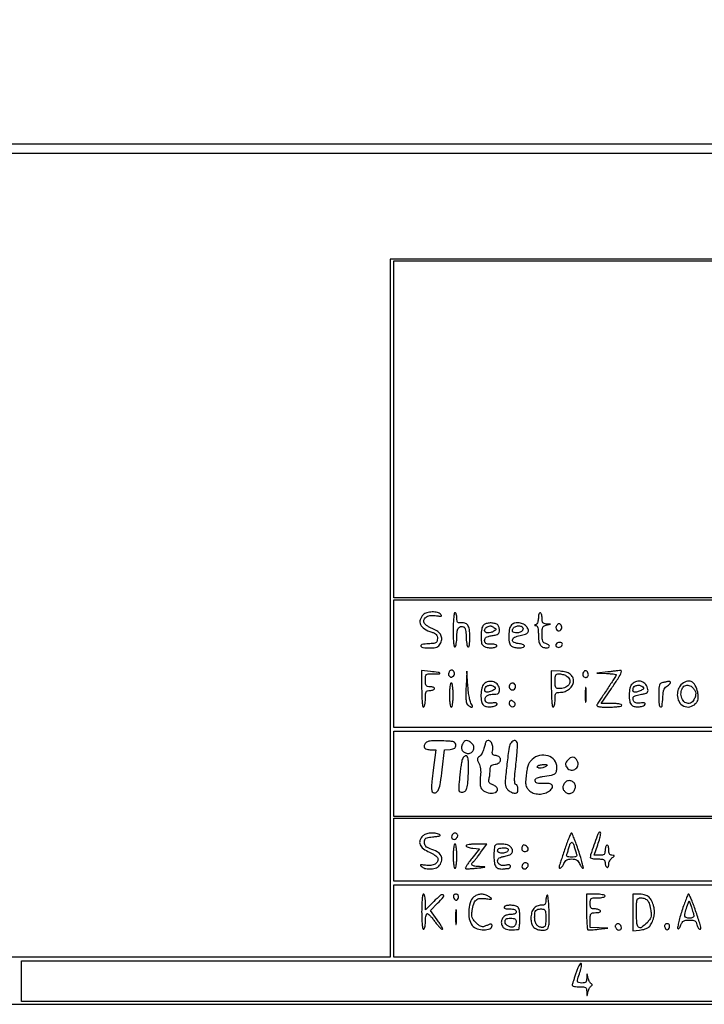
# Model space of a CAD drawing. Extents: x 117 to 3390, y 118 to 2363.
# Tile 2 of 6: x 1890 to 2260, y 118 to 649. Entities that reach past the tile are written whole.
import ezdxf

# ---------------------------------------------------------------- set-up
doc = ezdxf.new("R2010")
doc.units = 0

msp = doc.modelspace()

# ---------------------------------------------------------------- linework, layer by layer
for points in [[(3191.932423, 1750.009562, -0.000084), (3191.982636, 1406.11351, -0.000051), (3191.927594, 965.325702, -0.000404), (3191.715666, 760.756999, -0.000107), (3191.438824, 626.312681, -0.05168), (3190.528506, 617.719605, -0.076962), (3185.595426, 604.709796, -0.08112), (3177.023882, 594.065308, -0.080445), (3165.443032, 586.63535, -0.073986), (3151.770076, 582.966089, -0.028631), (3134.743351, 581.990534, -0.000002), (1776.427074, 582.014965, -0.000002), (417.170356, 582.051005, -0.032267)], [(2842.399002, 2229.734077, -0.000009), (3150.370776, 2229.494241, -0.051674)], [(1774.924604, 577.238799, 0.000018), (2690.234365, 577.099284, 0.000338), (2980.787935, 577.262148, 0.00012), (3152.363014, 577.515428, 0.073063), (3162.041525, 578.95426, 0.073295), (3174.875466, 584.992731, 0.071332), (3185.556513, 594.523132, 0.071041), (3193.163145, 606.709964, 0.07171), (3197.023954, 620.5, 0.032192), (3197.556469, 628.625249, 0.000031), (3197.747588, 815.58301, 0.000252), (3197.856992, 1054.521226, 0.000079), (3197.784137, 1411.5)], [(994.064723, 2229.852413, -0.000028), (1776.200779, 2229.934189, -0.000041), (2436.1532, 2229.911894, -0.000161)], [(1780, 2235.671604, 0.000031), (1026.634059, 2235.718617, 0.000214)], [(1776.5, 1916.984654, -0.000069), (2181.953585, 1916.93093, -0.000232), (2446.609027, 1916.736467, -0.000013), (2653.265678, 1916.483029, -0.067504), (2657.320779, 1915.927876, -0.073497), (2661.175791, 1914.217461, -0.046439), (2665.07874, 1911.206251, -0.046192), (2668.388066, 1907.497411, -0.068975), (2670.462525, 1903.686424, -0.089518), (2671.505458, 1898.02557, -0.000253), (2671.746195, 1821.03459, -0.000721), (2671.890291, 1698.752199, -0.000071), (2671.770952, 1404.336124), (2671.5, 909.172248), (2668.455595, 904.836124, -0.033773), (2666.966532, 902.993437, -0.021127), (2664.996653, 901.039361, -0.021179), (2662.883058, 899.270735, -0.035791), (2660.955595, 898), (2656.5, 895.5), (1780.5, 895.239255, -0.000065), (1362.047644, 895.169007, -0.00025)], [(1213.814523, 890.072373, 0.000032), (1776.38398, 890.021962, 0.000056), (2228.062008, 890.061233, 0.000292), (2477.059911, 890.255985, 0.000028), (2655.48552, 890.509605, 0.072297), (2660.38398, 891.229008, 0.082236), (2665.151285, 893.557018, 0.046991), (2670.012828, 897.754982, 0.046615), (2674.067137, 902.857306, 0.073329), (2676.405837, 907.931501, 0.070364), (2677.454502, 915.113472, 0.000326), (2677.745563, 990.921062, 0.000728), (2677.955963, 1112.547584, 0.000071), (2677.994423, 1406.431501, 0.00013)]]:
    msp.add_lwpolyline(points, format="xyb")
for points in [[(117.463346, 2361.750305, 0.090812), (117.267992, 2360.684755), (117.20352, 2031.426652, 0.000066), (117.180761, 1669.125388, 0.00004), (117.244614, 1239), (117.5, 117.5), (1754, 117.5), (3390.5, 117.5), (3390.5, 1240), (3390.5, 2362.5), (1754.218732, 2362.750305, 0.000029), (901.86696, 2362.831312, 0.000162), (445.294791, 2362.700308, 0.000003), (118.547025, 2362.498846, 0.311453)], [(2107.819786, 327.819786, 0.119288), (2106.205917, 325.175318, 0.194267), (2106.395727, 322.589118, 0.142987), (2108.503867, 320.285247, 0.058325), (2112.401969, 318.501432, -0.036534), (2113.916845, 317.88637, -0.097238), (2114.840054, 317.180773, -0.116172), (2115.333958, 316.261539, -0.065527), (2115.5, 315, -0.065722), (2115.315311, 313.60099, -0.196728), (2114.741967, 312.848365, -0.104658), (2113.536613, 312.445258, -0.012556), (2110.725465, 312.194207, 0.023607), (2107.123609, 311.792149, 0.471204), (2106.631078, 310.954862, 0.292874), (2107.674503, 310.158312, 0.020555), (2111.523833, 310, 0.021596), (2113.783406, 310.097639, 0.069037), (2115.250997, 310.432337, 0.099167), (2116.267865, 311.069533, 0.08066), (2117.049847, 312.093141, 0.098496), (2117.803531, 314.573112, 0.140164), (2117.39393, 316.826181, 0.121372), (2115.775089, 318.748494, 0.063844), (2113.020493, 320.259815, -0.028743), (2111.43254, 320.991476, -0.031315), (2109.985738, 321.882192, -0.032982), (2108.858497, 322.794484, -0.115017), (2108.336914, 323.564401, -0.199007), (2108.383478, 325.322929, -0.158177), (2109.665822, 326.746915, -0.107716), (2112.034556, 327.503932, -0.067629), (2114.951422, 327.386235, 0.009639), (2116.754887, 327.102398, 0.094063), (2117.522361, 327.14138, 0.442296), (2117.682384, 327.434568, 0.105868), (2117.357853, 327.970856, 0.142819), (2115.485594, 329.072716, 0.066109), (2112.655617, 329.403016, 0.065473), (2109.794722, 328.980589, 0.127698)], [(2124, 319.440983, 0.007326), (2124.059624, 315.371656, 0.020523), (2124.25999, 312.527894, 0.025246), (2124.560583, 310.687047, 0.51808), (2125, 310.5, 0.186036), (2125.389714, 311.01333, 0.025027), (2125.70625, 312.356472, 0.026114), (2125.926979, 314.055572, 0.019245), (2126, 315.952028, -0.030967), (2126.189657, 319.011292, -0.123219), (2126.862863, 320.751967, -0.21223), (2128.039313, 321.454463, -0.114415), (2129.75, 321.269359, -0.205634), (2130.272267, 320.791295, -0.048052), (2130.663228, 319.642071, -0.03802), (2130.918369, 318.018563, -0.019971), (2131, 315.975684, 0.019152), (2131.073016, 314.070161, 0.026015), (2131.29375, 312.363421, 0.024883), (2131.610238, 311.01411, 0.186383), (2132, 310.5, 0.454743), (2132.419157, 310.629664, 0.058639), (2132.734148, 311.647722, 0.033495), (2132.938704, 313.403918, 0.012248), (2133, 315.905799, 0.031047), (2132.747843, 319.962781, 0.121412), (2131.856372, 322.29021, 0.187453), (2130.237252, 323.380781, 0.095724), (2127.75, 323.458626, -0.097962), (2126.915301, 323.488455, -0.190408), (2126.376081, 323.863191, -0.118593), (2126.081835, 324.66662, -0.028754), (2126, 326.088484, 0.03261), (2125.927183, 327.203779, 0.050153), (2125.70625, 328.144742, 0.064756), (2125.384016, 328.794851, 0.250366), (2125, 329, 0.368822), (2124.57584, 328.637858, 0.013298), (2124.276153, 326.360246, 0.017551), (2124.066156, 323.327667, 0.00851)], [(2170, 326.083333, -0.039935), (2169.907737, 324.930008, -0.047701), (2169.632812, 323.875274, -0.054536), (2169.230111, 323.060995, -0.156004), (2168.75, 322.662281, 0.009076), (2168.090194, 322.382013, 0.295955), (2168, 322.242982, 0.382689), (2168.096611, 322.135242, 0.011437), (2168.75, 322.078947, -0.249859), (2169.29022, 321.745676, -0.069494), (2169.680784, 320.794372, -0.044864), (2169.925268, 319.290319, -0.01787), (2170, 317.2, 0.03483), (2170.231101, 313.886497, 0.09751), (2170.989998, 311.69714, 0.144132), (2172.308342, 310.453046, 0.118079), (2174.2, 310, 0.088591), (2175.524659, 310.236563, 0.338195), (2175.945813, 310.900741, 0.245131), (2175.434748, 311.70176, 0.066681), (2174, 312.289749, -0.101123), (2172.997214, 312.783258, -0.134455), (2172.389422, 313.59181, -0.077342), (2172.081864, 314.948633, -0.017134), (2172, 317.336829, -0.015633), (2172.07875, 319.854925, -0.091135), (2172.398283, 321.136784, -0.160166), (2173.065442, 321.862043, -0.079966), (2174.25, 322.294267), (2176.5, 322.727636), (2174.25, 322.863818, -0.06412), (2173.119913, 323.079417, -0.159299), (2172.448849, 323.571298, -0.124032), (2172.099403, 324.457687, -0.032192), (2172, 326, 0.031626), (2171.927234, 327.149251, 0.048861), (2171.70625, 328.11875, 0.06271), (2171.384262, 328.790443, 0.254951), (2171, 329, 0.250638), (2170.61597, 328.794591, 0.064635), (2170.29375, 328.143229, 0.050076), (2170.072814, 327.200605, 0.032551)], [(2140.440452, 322.297595, 0.152249), (2139.404157, 320.322613, 0.039866), (2139.037868, 316.721013, 0.039562), (2139.244657, 313.123638, 0.163662), (2140.2, 311.2, 0.136805), (2141.699036, 310.354646, 0.053592), (2144.072911, 310.033486, 0.053676), (2146.360109, 310.216529, 0.21056), (2147.5, 311, 0.336396), (2147.461947, 311.397523, 0.125298), (2146.961697, 311.723169, 0.059005), (2145.966307, 311.93521, 0.023007), (2144.559017, 312, -0.021829), (2142.700539, 312.081175, -0.10593), (2141.697521, 312.389658, -0.17759), (2141.18053, 312.991341, -0.089821), (2141, 313.988182, -0.109233), (2141.220588, 314.985849, -0.13948), (2141.8334, 315.695393, -0.084053), (2142.994243, 316.204819, -0.021819), (2145, 316.615991, 0.020512), (2147.133922, 317.047631, 0.099149), (2148.248565, 317.570007, 0.157307), (2148.809167, 318.350579, 0.07785), (2149, 319.568791, 0.041814), (2148.92181, 320.502135, 0.04382), (2148.689467, 321.394391, 0.047976), (2148.348811, 322.121375, 0.121376), (2147.942866, 322.535311, 0.08857), (2146.150955, 323.244579, 0.058038), (2143.932446, 323.431977, 0.059847), (2141.837882, 323.112787, 0.12937)], [(2146, 320.984687, -0.02521), (2146.814678, 320.389057, -0.226004), (2147, 320, -0.226004), (2146.814678, 319.610943, -0.02521), (2146, 319.015313, -0.072185), (2144.339795, 318.240237, -0.093461), (2142.671906, 318.0623, -0.136123), (2141.470171, 318.501896, -0.241945), (2141, 319.416667, -0.126425), (2141.221076, 320.27703, -0.094071), (2141.8483, 321.03603, -0.080389), (2142.81199, 321.603462, -0.061359), (2144, 321.90574, -0.120625), (2144.281131, 321.873693, -0.019498), (2144.79375, 321.66143, -0.020554), (2145.389047, 321.357033, -0.016783)], [(2155.577019, 322.434162, 0.145768), (2154.460906, 320.371077, 0.043241), (2154.026945, 316.771387, 0.042876), (2154.21434, 313.181334, 0.163316), (2155.2, 311.2, 0.136675), (2156.678274, 310.365857, 0.051448), (2159.05243, 310.033078, 0.051161), (2161.344407, 310.18406, 0.215551), (2162.459967, 310.935226, 0.337926), (2162.42246, 311.316008, 0.096506), (2161.910322, 311.688194, 0.056283), (2160.98712, 311.997801, 0.028731), (2159.777174, 312.185226, -0.069805), (2156.890932, 312.878151, -0.328609), (2156.037887, 314.236342, -0.272661), (2157.056702, 315.704779, -0.059223), (2160.112356, 316.695558, 0.027766), (2163.058645, 317.450247, 0.150013), (2164.402701, 318.37784, 0.249384), (2164.62673, 319.608189, 0.080847), (2163.761338, 321.311712, 0.115257), (2162.071316, 322.76411, 0.086245), (2159.724062, 323.511756, 0.089706), (2157.349383, 323.410444, 0.141898)], [(2161.569098, 320.888197, -0.123544), (2161.725209, 320.397018, -0.099558), (2161.649564, 319.846576, -0.089711), (2161.35273, 319.320824, -0.078477), (2160.878115, 318.903509, -0.074974), (2159.26924, 318.194768, -0.092786), (2157.639976, 318.063768, -0.13168), (2156.457928, 318.51771, -0.240026), (2156, 319.416667, -0.212004), (2156.632764, 320.841935, -0.119775), (2158.325428, 321.759492, -0.118017), (2160.26962, 321.804954, -0.204182)], [(2179.650663, 321.532025, 0.143266), (2179.553254, 320.344037, 0.195237), (2180.143494, 319.45945, 0.200375), (2181.168899, 319.250251, 0.14887), (2182.2, 319.8, 0.156338), (2182.667452, 320.708441, 0.128355), (2182.568647, 321.800279, 0.133921), (2181.957095, 322.671891, 0.174932), (2181.047972, 323, 0.143622), (2180.687668, 322.894325, 0.059939), (2180.29349, 322.568782, 0.052535), (2179.927926, 322.093619, 0.046129)], [(2179.542705, 312.069098, 0.108373), (2179.401101, 311.665803, 0.099685), (2179.434921, 311.22714, 0.095498), (2179.639411, 310.820631, 0.090427), (2179.983688, 310.510081, 0.142343), (2180.922836, 310.249368, 0.116119), (2181.93936, 310.501581, 0.11951), (2182.715504, 311.171804, 0.156409), (2183, 312.059017, 0.280205), (2182.598328, 312.719488, 0.119333), (2181.552855, 312.975841, 0.09745), (2180.337303, 312.740337, 0.159216)], [(2121.650663, 296.532025, 0.143266), (2121.553254, 295.344037, 0.195237), (2122.143494, 294.45945, 0.200375), (2123.168899, 294.250251, 0.14887), (2124.2, 294.8, 0.156338), (2124.667452, 295.708441, 0.128355), (2124.568647, 296.800279, 0.133921), (2123.957095, 297.671891, 0.174932), (2123.047972, 298, 0.143622), (2122.687668, 297.894325, 0.059939), (2122.29349, 297.568782, 0.052535), (2121.927926, 297.093619, 0.046129)], [(2207.5, 297), (2201.5, 296.336215), (2206.75, 296.168108, -0.009731), (2208.762852, 296.064413, -0.016027), (2210.457812, 295.889241, -0.009859), (2211.812856, 295.677855, -0.363988), (2212, 295.45484, -0.138241), (2211.892897, 295.074864, -0.001801), (2210.583199, 292.953399, -0.00504), (2209.025421, 290.505661, -0.003267), (2207.176849, 287.70484, 0.000893), (2205.275875, 284.854158, 0.001179), (2203.554338, 282.249234, 0.000846), (2202.119936, 280.05956, 0.011545), (2201.617832, 279.25, 0.367123), (2201.718879, 278.667042, 0.125732), (2202.554489, 278.268208, 0.041139), (2204.446056, 278.053664, 0.007677), (2207.940983, 278, 0.012454), (2210.723994, 278.069331, 0.022732), (2212.985246, 278.285416, 0.019963), (2214.674969, 278.594022, 0.350991), (2215, 279, 0.33339), (2214.706549, 279.391186, 0.02646), (2213.365073, 279.70625, 0.027551), (2211.567834, 279.92786, 0.016901), (2209.43429, 280), (2203.86858, 280), (2209.43429, 288.079731, 0.005642), (2212.820598, 293.116355, 0.030497), (2214.456956, 295.976582, 0.108021), (2214.804339, 297.375045, 0.489101), (2214.25, 297.831892, -0.023373), (2213.728629, 297.740375, -0.0011), (2211.957813, 297.518179, -0.00181), (2209.853069, 297.266517, -0.0013)], [(2107, 287.877163, 0.008177), (2107.065865, 283.8499, 0.01705), (2107.275311, 280.719291, 0.012679), (2107.574039, 278.365824, 0.370473), (2108, 278, 0.31052), (2108.388512, 278.267028, 0.036969), (2108.70625, 279.321875, 0.033738), (2108.927717, 280.775243, 0.020945), (2109, 282.5, -0.012699), (2109.068074, 285.179887, -0.114574), (2109.388889, 286.3, -0.210352), (2110.093239, 286.834383, -0.058662), (2111.5, 287, 0.038131), (2112.457356, 287.073116, 0.057076), (2113.265625, 287.29375, 0.074992), (2113.817169, 287.617064, 0.226478), (2114, 288, 0.226478), (2113.817169, 288.382936, 0.074992), (2113.265625, 288.70625, 0.057076), (2112.457356, 288.926884, 0.038131), (2111.5, 289, -0.050766), (2110.13778, 289.138668, -0.189121), (2109.428571, 289.6, -0.13443), (2109.084309, 290.534425, -0.021436), (2109, 292.5, -0.023149), (2109.101339, 294.687687, -0.197395), (2109.547619, 295.54, -0.16168), (2110.513735, 295.923723, -0.014373), (2113.166667, 296, 0.006742), (2116.624089, 296.046621, 0.681933), (2116.743474, 296.37692, 0.150347), (2115.877716, 296.765807, 0.004179), (2111.75, 297.244108), (2107, 297.754326)], [(2130.961295, 289.067087, 0.008664), (2130.808975, 284.987425, 0.027002), (2130.902409, 282.240409, 0.039925), (2131.217939, 280.377674, 0.135683), (2131.821429, 279.317087, 0.051432), (2133.143959, 278.245462, 0.186679), (2134.183703, 278.02483, 0.466615), (2134.495298, 278.547473, 0.089949), (2133.872445, 279.648105, -0.107672), (2133.291134, 280.765047, -0.01795), (2132.737558, 283.135093, -0.018389), (2132.270652, 286.0886, -0.013406), (2131.961295, 289.398105), (2131.422591, 297.5)], [(2177, 287.826923, 0.008228), (2177.065909, 283.821861, 0.017127), (2177.27544, 280.706731, 0.012774), (2177.574317, 278.365255, 0.37022), (2178, 278, 0.295869), (2178.387127, 278.251055, 0.04382), (2178.70625, 279.175, 0.037669), (2178.92761, 280.467056, 0.023598), (2179, 282, -0.015744), (2179.076799, 284.438365, -0.14616), (2179.4375, 285.416667, -0.200505), (2180.224263, 285.879267, -0.033956), (2182, 286, 0.096874), (2184.442727, 286.477757, 0.076746), (2186.755571, 287.862514, 0.08138), (2188.424428, 289.781786, 0.139219), (2189, 291.80887, 0.101923), (2188.528139, 294.099607, 0.128378), (2187.202367, 295.802041, 0.102009), (2184.944219, 296.894168, 0.047728), (2181.719163, 297.387442), (2177, 297.653845)], [(2185.065741, 294.964816, -0.17112), (2186.804492, 293.062257, -0.213126), (2186.76066, 290.691193, -0.168198), (2184.8448, 288.722226, -0.116977), (2181.8, 288, -0.040638), (2180.181052, 288.131801, -0.202087), (2179.425, 288.607143, -0.13771), (2179.075912, 289.603412, -0.015833), (2179, 292, -0.017157), (2179.074736, 294.177424, -0.102378), (2179.379109, 295.265912, -0.188053), (2179.997483, 295.810815, -0.087865), (2181.065741, 296, -0.039954), (2181.997001, 295.925466, -0.023381), (2183.09286, 295.695915, -0.023279), (2184.174777, 295.361488, -0.03628)], [(2194.63948, 297.306147, 0.128822), (2194.066992, 296.327196, 0.132661), (2194.05672, 295.20489, 0.15216), (2194.59764, 294.335619, 0.179946), (2195.5, 294, 0.095012), (2196.072549, 294.109789, 0.096907), (2196.559375, 294.423289, 0.098834), (2196.885271, 294.891133, 0.103216), (2197, 295.440983, 0.098073), (2196.782775, 296.537796, 0.128462), (2196.169706, 297.350022, 0.172865), (2195.37668, 297.618432, 0.194761)], [(2122, 284.5, 0.013867), (2122.070361, 281.963427, 0.024301), (2122.288462, 279.875, 0.022017), (2122.599474, 278.314102, 0.345347), (2123, 278, 0.345347), (2123.400526, 278.314102, 0.022017), (2123.711538, 279.875, 0.024301), (2123.929639, 281.963427, 0.013867), (2124, 284.5, 0.013867), (2123.929639, 287.036573, 0.024301), (2123.711538, 289.125, 0.022017), (2123.400526, 290.685898, 0.345347), (2123, 291, 0.345347), (2122.599474, 290.685898, 0.022017), (2122.288462, 289.125, 0.024301), (2122.070361, 287.036573, 0.013867)], [(2140.571429, 290.428571, 0.146969), (2139.405017, 288.260346, 0.047563), (2139.012949, 284.597961, 0.047179), (2139.312432, 280.984774, 0.177089), (2140.439528, 279.050187, 0.134593), (2142.083312, 278.305948, 0.057693), (2144.511362, 278.203155, 0.059075), (2146.747223, 278.635386, 0.240813), (2147.6998, 279.580758, 0.270805), (2147.611771, 279.989044, 0.149643), (2147.1579, 280.256462, 0.070465), (2146.28758, 280.339091, 0.024927), (2145.03844, 280.21895, -0.032489), (2143.580493, 280.100929, -0.087419), (2142.557182, 280.264575, -0.120726), (2141.848752, 280.72192, -0.098022), (2141.365803, 281.489116, -0.162997), (2141.305357, 282.885675, -0.169012), (2142.100955, 284.012545, -0.107751), (2143.794353, 284.741524, -0.0466), (2146.25, 284.984687, 0.03684), (2147.681565, 285.098326, 0.146276), (2148.469521, 285.472512, 0.162341), (2148.876634, 286.191736, 0.048339), (2149, 287.464816, 0.165078), (2148.150407, 289.968, 0.14558), (2145.910495, 291.591763, 0.137981), (2143.048413, 291.774895, 0.144765)], [(2146.715226, 288.369339, -0.353044), (2146.388176, 287.503104, -0.046534), (2144.479424, 286.609112, -0.044954), (2142.35839, 286.055822, -0.24226), (2141.258463, 286.408204, -0.162567), (2141.106237, 286.713085, -0.048613), (2141.083276, 287.239138, -0.043085), (2141.17228, 287.872334, -0.035175), (2141.371991, 288.527009, -0.208822), (2142.331544, 289.500604, -0.10297), (2144.075852, 289.810302, -0.102619), (2145.803461, 289.398459, -0.206485)], [(2154.446149, 289.912868, 0.190717), (2154.236038, 288.735958, 0.171854), (2154.875747, 287.67027, 0.175934), (2156.03005, 287.260019, 0.197141), (2157.112868, 287.712868, 0.144911), (2157.633646, 288.671654, 0.134859), (2157.568376, 289.789156, 0.143758), (2156.952416, 290.666716, 0.169916), (2156, 291, 0.100929), (2155.613314, 290.921141, 0.052079), (2155.179745, 290.680655, 0.048757), (2154.768565, 290.328718, 0.053016)], [(2195.32814, 284.5, 0.004587), (2195.354021, 281.993969, 0.026082), (2195.449454, 280.664364, 0.78507), (2195.583963, 280.648711, 0.062969), (2195.729798, 281.272304, 0.015806), (2195.851521, 282.951761, 0.010474), (2195.889785, 284.88463, 0.010546), (2195.847937, 286.765662, 0.02012), (2195.721732, 288.272304, 0.180442), (2195.577707, 288.54838, 0.613017), (2195.440431, 288.495614, 0.021409), (2195.349747, 287.014488, 0.004873)], [(2220.571429, 290.428571, 0.146969), (2219.405017, 288.260346, 0.047563), (2219.012949, 284.597961, 0.047179), (2219.312432, 280.984774, 0.177089), (2220.439528, 279.050187, 0.134593), (2222.083312, 278.305948, 0.057693), (2224.511362, 278.203155, 0.059075), (2226.747223, 278.635386, 0.240813), (2227.6998, 279.580758, 0.270805), (2227.611771, 279.989044, 0.149643), (2227.1579, 280.256462, 0.070465), (2226.28758, 280.339091, 0.024927), (2225.03844, 280.21895, -0.032519), (2223.5981, 280.102441, -0.084287), (2222.572007, 280.26012, -0.117427), (2221.861214, 280.700262, -0.10442), (2221.387982, 281.43132, -0.091871), (2221.131435, 282.816134, -0.226627), (2221.565976, 283.725504, -0.112008), (2222.862174, 284.361605, -0.016565), (2225.738957, 284.944763, 0.020653), (2227.679637, 285.354702, 0.10035), (2228.687488, 285.840935, 0.176714), (2229.131046, 286.530752, 0.099274), (2229.154978, 287.53914, 0.120226), (2227.968635, 290.242941, 0.149425), (2225.746266, 291.834091, 0.152642), (2223.05164, 291.892748, 0.126726)], [(2226.715226, 288.369339, -0.353044), (2226.388176, 287.503104, -0.046534), (2224.479424, 286.609112, -0.044954), (2222.35839, 286.055822, -0.24226), (2221.258463, 286.408204, -0.162567), (2221.106237, 286.713085, -0.048613), (2221.083276, 287.239138, -0.043085), (2221.17228, 287.872334, -0.035175), (2221.371991, 288.527009, -0.208822), (2222.331544, 289.500604, -0.10297), (2224.075852, 289.810302, -0.102619), (2225.803461, 289.398459, -0.206485)], [(2237.25, 291.294267, 0.099285), (2236.020457, 290.791443, 0.168546), (2235.354323, 289.916497, 0.07125), (2235.061702, 288.25672, 0.008062), (2235, 284.430449, 0.013544), (2235.135615, 279.425004, 0.259389), (2235.937259, 278.151361, 0.530269), (2236.779375, 278.583049, 0.016048), (2237.19774, 283.225701, -0.016568), (2237.449764, 285.990317, -0.064567), (2237.878704, 287.649429, -0.101023), (2238.599897, 288.742287, -0.081555), (2239.744074, 289.564961, 0.074977), (2240.842549, 290.333186, 0.167621), (2241.305885, 291.226058, 0.344334), (2240.984962, 291.790855, 0.156302), (2240.083333, 291.863818, -0.006784), (2239.733287, 291.787091, -0.000959), (2239.010417, 291.640337, -0.001093), (2238.154218, 291.470173, -0.000931)], [(2247, 290, 0.061763), (2246.186488, 288.956183, 0.045183), (2245.548953, 287.630826, 0.043515), (2245.138307, 286.153246, 0.046058), (2245, 284.654988, 0.124117), (2245.929254, 280.9692, 0.158161), (2248.448332, 278.559882, 0.168672), (2251.770655, 278.175414, 0.142557), (2254.886484, 279.886484, 0.057222), (2255.812494, 281.052728, 0.094547), (2256.263785, 282.222416, 0.070104), (2256.323065, 283.714459, 0.020151), (2255.998493, 286.008241, 0.0752), (2254.709955, 289.758097, 0.169643), (2252.547867, 291.786912, 0.19878), (2249.853043, 291.854506, 0.10489)], [(2253.428571, 288.428571, -0.072937), (2254.481403, 287.013867, -0.103311), (2254.926244, 285.513739, -0.093333), (2254.752792, 283.847776, -0.050425), (2253.964816, 281.934259, -0.171898), (2252.084752, 280.221271, -0.206127), (2249.70997, 280.240495, -0.168026), (2247.731863, 282.074428, -0.123182), (2247, 285, -0.095998), (2247.547806, 287.826916, -0.176298), (2249.095104, 289.549547, -0.199878), (2251.229192, 289.753761, -0.122163)], [(2154.47616, 280.961426, 0.188412), (2154.26119, 279.787515, 0.162562), (2154.880583, 278.689607, 0.175071), (2155.994999, 278.233843, 0.209743), (2157.042382, 278.642382, 0.089272), (2157.41875, 279.183961, 0.153701), (2157.486198, 279.724047, 0.125124), (2157.229301, 280.284595, 0.049888), (2156.631409, 280.89094, 0.037369), (2155.899749, 281.411096, 0.128354), (2155.3455, 281.575288, 0.177337), (2154.888736, 281.424766, 0.087186)], [(2109.068949, 258.583078, 0.110062), (2108.352138, 257.184028, 0.233806), (2108.593756, 256.02265, 0.168983), (2109.800174, 255.246793, 0.059247), (2111.875601, 255), (2114.633167, 255), (2113.22313, 243.866774, 0.004232), (2112.507127, 237.802008, 0.025877), (2112.326569, 234.654797, 0.053294), (2112.512344, 232.820282, 0.205221), (2113.156547, 231.902938, 0.279903), (2114.78931, 231.890032, 0.163818), (2116.103722, 233.425107, 0.056215), (2117.153489, 237.202761, 0.011017), (2118.115999, 244.199632), (2119.348355, 254.899264), (2122.424177, 255.199632, 0.033074), (2123.913, 255.4452, 0.103506), (2124.827976, 255.871346, 0.143759), (2125.325743, 256.535608, 0.08962), (2125.5, 257.5, 0.154994), (2125.157461, 258.57846, 0.167273), (2124.264471, 259.221703, 0.057491), (2122.362285, 259.563726, 0.006245), (2117.905039, 259.789273, 0.009546), (2114.10261, 259.861443, 0.033902), (2111.671491, 259.696136, 0.055515), (2110.067012, 259.292276, 0.130882)], [(2128.96579, 257.936078, 0.11756), (2128.500292, 256.167389, 0.147862), (2128.95051, 254.542466, 0.143839), (2130.24013, 253.408665, 0.1093), (2132.087261, 253, 0.145873), (2133.880721, 253.534609, 0.157964), (2135.021392, 254.950805, 0.157441), (2135.116835, 256.77067, 0.144828), (2134.139081, 258.374133, 0.049927), (2132.483589, 259.595926, 0.15638), (2131.151928, 259.901794, 0.180244), (2130.011088, 259.363126, 0.070518)], [(2141.697275, 259.25, 0.04641), (2141.493568, 258.792006, 0.007404), (2141.193152, 257.857206, 0.008144), (2140.872559, 256.741684, 0.007055), (2140.571963, 255.561766, -0.038392), (2140.180367, 254.348018, -0.03213), (2139.58778, 253.130834, -0.033325), (2138.896695, 252.085015, -0.072342), (2138.210929, 251.412284, 0.051278), (2137.369283, 250.653243, 0.165545), (2137.075604, 249.970791, 0.121024), (2137.21585, 249.115963, 0.02198), (2137.916371, 247.656263, -0.056036), (2138.445227, 246.33003, -0.036102), (2138.766719, 244.704993, -0.03354), (2138.867754, 242.905503, -0.030601), (2138.733782, 241.05186, 0.015886), (2138.56137, 239.360132, 0.015158), (2138.493193, 237.634196, 0.015293), (2138.525895, 236.107566, 0.050988), (2138.67939, 235.118014, 0.190512), (2140.359612, 232.824595, 0.100265), (2143.713978, 231.553828, 0.128315), (2146.771216, 231.838867, 0.315536), (2148, 233.592139, 0.14574), (2147.812328, 234.222323, 0.059674), (2147.232733, 234.913115, 0.052189), (2146.387306, 235.554769, 0.045434), (2145.388029, 236.042571, -0.037752), (2144.100949, 236.6466, -0.125253), (2143.430515, 237.288249, -0.146869), (2143.20675, 238.108007, -0.059245), (2143.374374, 239.267821, 0.022597), (2143.604959, 240.315191, 0.011915), (2143.800946, 241.632598, 0.011832), (2143.937751, 242.993451, 0.017862), (2143.986345, 244.183578, -0.044869), (2144.118526, 245.574206, -0.140914), (2144.534584, 246.404697, -0.137186), (2145.336073, 246.900197, -0.041645), (2146.75, 247.183578, 0.127193), (2148.753499, 247.955104, 0.219983), (2149.619054, 249.476999, 0.242277), (2148.989126, 251.003605, 0.141806), (2147.141747, 251.833737, -0.046383), (2145.910391, 252.126321, -0.181537), (2145.315428, 252.612531, -0.152175), (2145.128891, 253.429592, -0.029963), (2145.337581, 254.937903, 0.10546), (2145.30752, 257.296017, 0.120131), (2144.302924, 259.313482, 0.220605), (2142.912127, 259.960476, 0.271571)], [(2155.243761, 258.75, 0.134622), (2154.198738, 256.330109, 0.006081), (2153.033219, 247.264196, 0.007359), (2152.125411, 238.304797, 0.098717), (2152.488006, 235.03779, 0.117706), (2153.38914, 233.540131, 0.066774), (2155.067793, 232.233417, 0.070229), (2156.903169, 231.483539, 0.197456), (2158.25, 231.67643, 0.207928), (2158.873337, 232.533807, 0.077758), (2158.969641, 234.050313, 0.078171), (2158.598783, 235.5161, 0.214505), (2157.831532, 236.222823, -0.288251), (2157.300959, 236.868621, -0.033727), (2157.185746, 238.817626, -0.022267), (2157.352489, 241.966026, -0.005131), (2157.924007, 247.25202, 0.006702), (2158.359847, 251.405186, 0.009772), (2158.623172, 255.075967, 0.005743), (2158.747876, 258.147049, 0.146707), (2158.533458, 258.945864, 0.096484), (2157.828078, 259.709217, 0.174733), (2157.022176, 259.946644, 0.147166), (2156.147224, 259.625571, 0.062975)], [(2129.156662, 250.292726, 0.071546), (2128.735521, 249.133787, 0.009654), (2128.254486, 246.582995, 0.010974), (2127.806464, 243.517859, 0.009046), (2127.459832, 240.231961, 0.004029), (2127.044455, 234.981777, 0.059672), (2127.133487, 233.140239, 0.2201), (2127.697348, 232.317462, 0.134987), (2128.851822, 232, 0.188101), (2130.430965, 232.615867, 0.137304), (2131.43184, 234.233128, 0.054576), (2131.99388, 237.46404, 0.008668), (2132.289019, 243.895983, 0.019595), (2132.237099, 248.763842, 0.101726), (2131.568872, 251.352695, 0.437798), (2130.481803, 251.677228, 0.136894)], [(2166.592174, 249.75, 0.056965), (2165.322287, 248.325296, 0.063215), (2164.458458, 246.697708, 0.047119), (2163.865951, 244.535876, 0.016844), (2163.420372, 241.366038, 0.011216), (2163.125403, 237.843255, 0.05924), (2163.236088, 235.911527, 0.095783), (2163.772197, 234.515095, 0.057025), (2164.883962, 233.116038, 0.110055), (2167.24235, 231.617099, 0.080686), (2170.298836, 231.042203, 0.079044), (2173.441675, 231.462251, 0.097819), (2176.048325, 232.838048, 0.084565), (2177.548289, 234.543397, 0.324753), (2177.44805, 235.87144, 0.193774), (2175.875962, 236.69918, 0.041182), (2172.721726, 236.760758, -0.018438), (2170.642983, 236.706854, -0.072569), (2169.38046, 236.905203, -0.131585), (2168.632295, 237.376752, -0.136515), (2168.232772, 238.152874, -0.159197), (2168.32496, 238.974716, -0.154488), (2168.884985, 239.595484, -0.076321), (2170.076203, 240.068368, -0.017777), (2172.195381, 240.475925, 0.008873), (2177.055506, 241.321175, 0.09604), (2178.896128, 242.059397, 0.194098), (2179.738007, 243.25261, 0.057819), (2180, 245.510684, 0.169305), (2178.679343, 249.299128, 0.149526), (2175.222299, 251.679923, 0.133346), (2170.692082, 251.866256, 0.126915)], [(2185.725679, 249.249373, 0.046794), (2185.042943, 248.336291, 0.0946), (2184.727904, 247.499033, 0.104459), (2184.758864, 246.660729, 0.066379), (2185.120382, 245.749373, 0.195138), (2187.136893, 244.134783, 0.198542), (2189.689755, 244.396755, 0.200244), (2191.297621, 246.379826, 0.196841), (2191.03421, 248.936078, 0.082721), (2189.93224, 250.366368, 0.174314), (2188.660955, 250.910026, 0.158867), (2187.247831, 250.539923, 0.066091)], [(2174, 246, -0.073095), (2172.435656, 245.286715, -0.070585), (2170.713117, 245.042327, -0.138708), (2169.656293, 245.341259, -0.414875), (2169.5, 246, -0.139745), (2169.920917, 246.383973, -0.043178), (2170.726963, 246.701752, -0.039395), (2171.733623, 246.916823, -0.03437), (2172.809017, 246.984687, -0.01112), (2174.185704, 246.946227, -0.161557), (2174.633758, 246.772178, -0.457374), (2174.639947, 246.490841, -0.040301)], [(2184.519497, 237.37664, 0.091126), (2183.49828, 235.895552, 0.134462), (2183.256521, 234.34401, 0.134288), (2183.839058, 232.884354, 0.090778), (2185.166177, 231.665172, 0.16108), (2186.735583, 231.276857, 0.135617), (2188.353331, 231.860881, 0.121952), (2189.563999, 233.263577, 0.117878), (2190, 235.087261, 0.15016), (2189.45639, 236.856547, 0.145747), (2188.007747, 238.04041, 0.14619), (2186.151024, 238.236788, 0.15125)], [(2107.571429, 208.428571, 0.113363), (2106.082548, 206.051845, 0.185162), (2106.158393, 203.704823, 0.139105), (2107.903763, 201.523897, 0.056286), (2111.264058, 199.657543, -0.029197), (2112.752393, 198.933238, -0.031153), (2114.112898, 198.054315, -0.032798), (2115.175748, 197.156477, -0.109783), (2115.676538, 196.400545, -0.203747), (2115.615166, 194.676557, -0.153035), (2114.319183, 193.260889, -0.104494), (2111.950068, 192.482197, -0.067217), (2109.048578, 192.554471, 0.005237), (2106.951077, 192.86861, 0.137211), (2106.391508, 192.792875, 0.530219), (2106.338211, 192.513476, 0.024971), (2107.183871, 191.750109, 0.127786), (2109.286865, 190.785193, 0.0665), (2112.189793, 190.659786, 0.067325), (2114.971718, 191.293801, 0.146255), (2116.700738, 192.605413, 0.11159), (2117.867121, 195.295562, 0.178812), (2117.4558, 197.735142, 0.132855), (2115.361133, 199.831143, 0.052274), (2111.598031, 201.498568, -0.036534), (2110.083155, 202.11363, -0.097238), (2109.159946, 202.819227, -0.116172), (2108.666042, 203.738461, -0.065527), (2108.5, 205, -0.070497), (2108.698084, 206.397922, -0.189432), (2109.3, 207.18, -0.098371), (2110.568254, 207.634786, -0.012133), (2113.5, 208, 0.0091), (2115.775526, 208.269463, 0.060003), (2116.882717, 208.559182, 0.415777), (2117.025367, 208.890162, 0.202984), (2116.668213, 209.25, 0.065691), (2114.262223, 209.883407, 0.054124), (2111.606464, 209.931448, 0.057257), (2109.201685, 209.432841, 0.117173)], [(2123.5, 209, 0.13346), (2123.154279, 207.833908, 0.214143), (2123.550663, 206.893865, 0.223986), (2124.496301, 206.591846, 0.14122), (2125.578017, 207.064749, 0.054071), (2126.072804, 207.574976, 0.06707), (2126.405763, 208.145782, 0.080573), (2126.534458, 208.687312, 0.157815), (2126.429973, 209.113307, 0.117694), (2125.787389, 209.752703, 0.147878), (2124.978383, 209.963569, 0.141453), (2124.161057, 209.692994, 0.104499)], [(2184.435467, 201.75, -0.000474), (2183.356708, 198.498888, -0.000637), (2182.373044, 195.55625, -0.000434), (2181.542333, 193.088761, -0.006811), (2181.246356, 192.25, 0.168105), (2181.227306, 191.285975, 0.455566), (2181.778768, 191.051186, 0.115646), (2182.88248, 191.948662, 0.057638), (2183.818046, 193.5, -0.054892), (2184.526515, 194.689443, -0.096577), (2185.375184, 195.451017, -0.090836), (2186.48581, 195.866058, -0.044143), (2188, 196, -0.044143), (2189.51419, 195.866058, -0.090836), (2190.624816, 195.451017, -0.096577), (2191.473485, 194.689443, -0.054892), (2192.181954, 193.5, 0.023205), (2192.673028, 192.542588, 0.031747), (2193.206948, 191.734375, 0.032843), (2193.711754, 191.150547, 0.20068), (2194.071742, 191, 0.481197), (2194.284934, 191.266998, 0.005539), (2193.682719, 193.790625, 0.011528), (2192.83954, 196.856531, 0.006691), (2191.693217, 200.5, 0.006223), (2190.443147, 204.141897, 0.010014), (2189.277607, 207.209375, 0.004152), (2188.224383, 209.761108, 0.301422), (2187.864112, 210, 0.297155), (2187.506259, 209.766726, 0.005385), (2186.568252, 207.576562, 0.011452), (2185.532001, 204.912567, 0.00716)], [(2202.635698, 210.219564, 0.050883), (2201.753233, 208.40153, 0.004151), (2199.97757, 203.412201, 0.003052), (2198.231887, 198.273965, 0.080525), (2198, 196.84345, 0.316597), (2198.230988, 196.515217, 0.034145), (2199.175, 196.247763, 0.032105), (2200.466817, 196.060932, 0.019863), (2202, 196, -0.017619), (2204.125666, 195.925073, -0.095616), (2205.234797, 195.628689, -0.180092), (2205.798103, 195.039162, -0.101924), (2206, 194.059017, 0.046881), (2206.074077, 193.270704, 0.046318), (2206.29375, 192.50665, 0.050262), (2206.616444, 191.876024, 0.111412), (2207, 191.5, 0.219814), (2207.378284, 191.454069, 0.175474), (2207.706571, 191.7085, 0.096962), (2207.9288, 192.28021, 0.044383), (2208, 193.08074, -0.06822), (2208.128763, 194.020078, -0.047059), (2208.514062, 195.023854, -0.047065), (2209.080175, 195.93771, -0.068309), (2209.75, 196.607954, 0.005777), (2210.86788, 197.477084, 0.22845), (2211, 197.75116, 0.395521), (2210.838561, 197.923317, 0.011517), (2209.75, 197.968197, -0.111692), (2208.940936, 198.166731, -0.149221), (2208.395619, 198.684356, -0.098045), (2208.090373, 199.606315, -0.031075), (2208, 201.059017, 0.027979), (2207.933656, 202.243706, 0.069343), (2207.718784, 203.083987, 0.145541), (2207.391769, 203.490145, 0.297719), (2207, 203.5, 0.130646), (2206.615492, 203.093337, 0.045439), (2206.29375, 202.346475, 0.041396), (2206.073842, 201.42066, 0.037634), (2206, 200.440983, -0.050192), (2205.871436, 199.163498, -0.171218), (2205.448263, 198.457134, -0.142607), (2204.619232, 198.098193, -0.031333), (2203.053861, 198), (2200.107723, 198), (2202.069683, 203.702536, 0.0164), (2203.185505, 207.328076, 0.044814), (2203.655216, 209.966181, 0.373034), (2203.277851, 210.486522, 0.322112)], [(2124, 197.5, 0.013867), (2124.070361, 194.963427, 0.024301), (2124.288462, 192.875, 0.022017), (2124.599474, 191.314102, 0.345347), (2125, 191, 0.345347), (2125.400526, 191.314102, 0.022017), (2125.711538, 192.875, 0.024301), (2125.929639, 194.963427, 0.013867), (2126, 197.5, 0.013867), (2125.929639, 200.036573, 0.024301), (2125.711538, 202.125, 0.022017), (2125.400526, 203.685898, 0.345347), (2125, 204, 0.345347), (2124.599474, 203.685898, 0.022017), (2124.288462, 202.125, 0.024301), (2124.070361, 200.036573, 0.013867)], [(2131, 203.060365, 0.272826), (2131.225935, 202.677122, 0.042924), (2132.058767, 202.305578, 0.037612), (2133.223293, 201.997486, 0.024393), (2134.604314, 201.810365), (2138.208627, 201.5), (2134.078794, 196.324789, 0.011667), (2132.550527, 194.315238, 0.02022), (2131.389909, 192.568331, 0.016026), (2130.598425, 191.166331, 0.43275), (2130.724481, 190.804165, 0.108701), (2131.264255, 190.693361, 0.006918), (2132.887816, 190.738708, 0.009888), (2134.836708, 190.858783, 0.007181), (2137, 191.06638, 0.000623), (2140.713067, 191.481272, 0.110431), (2141.084244, 191.609444, 0.738817), (2141.055096, 191.721591, 0.001394), (2138.25, 191.837003, -0.031711), (2135.769836, 192.090197, -0.116047), (2134.322082, 192.695818, -0.332965), (2134.074018, 193.495761, -0.170392), (2134.771403, 194.358719, 0.079852), (2135.218489, 194.745294, 0.005488), (2136.282859, 196.041466, 0.007718), (2137.516856, 197.627841, 0.005717), (2138.833538, 199.417736), (2142.124271, 204), (2136.562136, 204, 0.015884), (2134.429891, 203.932245, 0.025962), (2132.633877, 203.723982, 0.02388), (2131.282312, 203.428685, 0.33916)], [(2146.666667, 203.333333, 0.157086), (2146.404348, 202.821713, 0.012711), (2146.195833, 201.306169, 0.016142), (2146.048573, 199.446526, 0.011686), (2146, 197.368517, 0.036025), (2146.251159, 193.887183, 0.123841), (2147.10685, 191.808244, 0.173366), (2148.647591, 190.775328, 0.088622), (2151, 190.609248, -0.000971), (2151.665391, 190.67894, -0.000651), (2152.426562, 190.756169, -0.000655), (2153.164073, 190.829052, -0.001293), (2153.75, 190.88465, 0.085683), (2154.227402, 191.013168, 0.086268), (2154.632812, 191.294126, 0.090624), (2154.904745, 191.68163, 0.108206), (2155, 192.116631, 0.200004), (2154.8361, 192.509983, 0.129832), (2154.403373, 192.759461, 0.085217), (2153.731325, 192.823318, 0.045153), (2152.903548, 192.685028, -0.061138), (2150.92866, 192.419495, -0.114443), (2149.362401, 192.763769, -0.149143), (2148.368797, 193.671681, -0.134382), (2148, 195.019091, -0.13383), (2148.239327, 195.897224, -0.121462), (2148.897576, 196.570792, -0.073961), (2150.090742, 197.085845, -0.023125), (2152, 197.5, 0.059413), (2154.554665, 198.251379, 0.171663), (2155.891246, 199.483495, 0.222306), (2155.967148, 201.046159, 0.099434), (2154.8, 202.8, 0.14417), (2153.350593, 203.589992, 0.036813), (2150.674453, 203.964586, 0.035731), (2148.003512, 203.94869, 0.178876)], [(2161.657991, 203.324657, 0.078717), (2161.405531, 202.977153, 0.038029), (2161.193285, 202.468285, 0.036499), (2161.048512, 201.892106, 0.043328), (2161, 201.333333, 0.219347), (2161.393371, 200.479791, 0.145412), (2162.395446, 200.034348, 0.126874), (2163.58632, 200.181462, 0.16187), (2164.429973, 200.886693, 0.262915), (2164.465807, 201.796164, 0.093927), (2163.638311, 202.857731, 0.097507), (2162.50178, 203.519034, 0.287006)], [(2189.387327, 202.592901, 0.006968), (2189.663327, 201.55473, 0.005302), (2189.993559, 200.424972, 0.005362), (2190.325857, 199.372073, 0.012494), (2190.602724, 198.592901, -0.106129), (2190.723876, 197.817241, -0.246059), (2190.430254, 197.326358, -0.117922), (2189.626121, 197.064824, -0.019924), (2188, 197, -0.019924), (2186.373879, 197.064824, -0.117922), (2185.569746, 197.326358, -0.246059), (2185.276124, 197.817241, -0.106129), (2185.397276, 198.592901, 0.012494), (2185.674143, 199.372073, 0.005362), (2186.006441, 200.424972, 0.005302), (2186.336673, 201.55473, 0.006968), (2186.612673, 202.592901, -0.028758), (2186.901266, 203.51472, -0.040508), (2187.269409, 204.292915, -0.046351), (2187.658142, 204.842662, -0.219077), (2188, 205, -0.219077), (2188.341858, 204.842662, -0.046351), (2188.730591, 204.292915, -0.040508), (2189.098734, 203.51472, -0.028758)], [(2153.756214, 200.75, -0.217054), (2152.724191, 199.630465, -0.086126), (2150.639141, 199.149422, -0.09944), (2148.709897, 199.427816, -0.317368), (2148, 200.433578, -0.14124), (2148.20029, 201.128473, -0.135698), (2148.742098, 201.622993, -0.086351), (2149.68406, 201.912081, -0.031385), (2151.083333, 202, -0.027614), (2152.405844, 201.926905, -0.081936), (2153.277648, 201.681929, -0.158998), (2153.706976, 201.279719, -0.207898)], [(2161.5, 193, 0.13346), (2161.154279, 191.833908, 0.214143), (2161.550663, 190.893865, 0.223986), (2162.496301, 190.591846, 0.14122), (2163.578017, 191.064749, 0.054071), (2164.072804, 191.574976, 0.06707), (2164.405763, 192.145782, 0.080573), (2164.534458, 192.687312, 0.157815), (2164.429973, 193.113307, 0.117694), (2163.787389, 193.752703, 0.147878), (2162.978383, 193.963569, 0.141453), (2162.161057, 193.692994, 0.104499)], [(2107, 167.5, 0.008575), (2107.066212, 163.639392, 0.017647), (2107.276316, 160.625, 0.013417), (2107.576184, 158.361438, 0.368504), (2108, 158, 0.293924), (2108.38696, 158.248983, 0.044731), (2108.70625, 159.157664, 0.038191), (2108.927595, 160.43068, 0.023957), (2109, 161.940983, -0.020132), (2109.062346, 163.488758, -0.027047), (2109.250638, 164.879205, -0.026388), (2109.521099, 165.977534, -0.182748), (2109.853237, 166.409295, -0.314874), (2110.35566, 166.380869, -0.025919), (2111.398449, 165.469155, -0.027345), (2112.623778, 164.142887, -0.017097), (2113.915372, 162.468312, 0.014062), (2115.21908, 160.756652, 0.0198), (2116.482173, 159.312567, 0.016439), (2117.58829, 158.219014, 0.188903), (2118.147304, 158, 0.531273), (2118.338472, 158.283003, 0.02663), (2117.776812, 159.488976, 0.023687), (2116.804898, 161.12343, 0.012349), (2115.449456, 163.068855), (2111.728574, 168.13771), (2115.54931, 172.050498, 0.015854), (2118.793217, 175.590416, 0.501414), (2118.571895, 176.582608, 0.292901), (2117.139415, 176.368902, 0.014518), (2113.479035, 172.979424), (2109, 168.583584), (2109, 172.791792, 0.022416), (2108.927659, 174.404612, 0.03593), (2108.70625, 175.763839, 0.040786), (2108.387712, 176.741964, 0.302348), (2108, 177, 0.368504), (2107.576184, 176.638562, 0.013417), (2107.276316, 174.375, 0.017647), (2107.066212, 171.360608, 0.008575)], [(2124.176676, 175.447179, 0.095633), (2124.687524, 174.225204, 0.231347), (2125.510529, 173.743606, 0.259838), (2126.318179, 174.117618, 0.110048), (2126.809629, 175.25, 0.075042), (2126.839187, 175.980358, 0.134068), (2126.620099, 176.535476, 0.143006), (2126.162207, 176.879439, 0.090288), (2125.5, 177, 0.089125), (2124.869802, 176.886768, 0.128059), (2124.407325, 176.563333, 0.131707), (2124.169492, 176.063175, 0.097115)], [(2135.825006, 175.961877, 0.171076), (2133.607171, 173.348716, 0.067673), (2132.518984, 168.695676, 0.066009), (2132.703771, 163.734612, 0.128249), (2134.324375, 160.145824, 0.140168), (2136.901245, 158.333245, 0.082317), (2140.643161, 157.690071, 0.1011), (2143.828822, 158.32112, 0.302153), (2145, 160.082238, 0.124732), (2144.901115, 160.472459, 0.154602), (2144.632812, 160.731407, 0.132066), (2144.227528, 160.812833, 0.081119), (2143.75, 160.702923, -0.000571), (2143.150643, 160.458677, -0.000259), (2142.366188, 160.14052, -0.000257), (2141.538821, 159.805952, -0.000353), (2140.79447, 159.50601, -0.12179), (2139.87869, 159.376991, -0.080897), (2138.849731, 159.654981, -0.060236), (2137.700634, 160.352616, -0.029868), (2136.422997, 161.486094, -0.032482), (2135.037087, 163.064798, -0.086221), (2134.341672, 164.389221, -0.082915), (2134.119233, 165.901578, -0.028486), (2134.288631, 168.115237, -0.038599), (2135.073505, 171.788747, -0.137775), (2136.340999, 173.803797, -0.162197), (2138.335912, 174.680102, -0.059587), (2141.451743, 174.596792, 0.00376), (2143.998367, 174.242475, 0.134853), (2144.58229, 174.323193, 0.548181), (2144.629396, 174.610608, 0.018217), (2143.55887, 175.501244, 0.075631), (2141.782661, 176.486694, 0.074151), (2139.781589, 176.908022, 0.073733), (2137.734623, 176.728021, 0.073448)], [(2174.75, 176.421093, 0.104422), (2174.460887, 175.974342, 0.03201), (2174.220313, 175.202863, 0.030483), (2174.055264, 174.281919, 0.029105), (2174, 173.333333, -0.053014), (2173.878068, 172.186576, -0.149483), (2173.489796, 171.490196, -0.14424), (2172.768071, 171.115469, -0.048135), (2171.571429, 171, 0.10214), (2169.243585, 170.519453, 0.122566), (2167.469182, 169.167558, 0.106362), (2166.369672, 166.969853, 0.063073), (2166, 164.051016, 0.056874), (2166.311843, 161.318343, 0.116758), (2167.262246, 159.398693, 0.12411), (2168.926216, 158.181227, 0.068952), (2171.378781, 157.562764, 0.086245), (2173.960711, 157.724941, 0.237688), (2175.314244, 158.868505, 0.098806), (2175.862549, 161.497701, 0.009981), (2175.789728, 167.92133, 0.007849), (2175.625225, 171.419104, 0.014757), (2175.364795, 174.235488, 0.011903), (2175.058799, 176.323345, 0.609605)], [(2196, 167.559017, 0.007433), (2196.054162, 163.915933, 0.011707), (2196.220313, 160.792498, 0.005815), (2196.449681, 158.19832, 0.268518), (2196.75, 157.78161, 0.110427), (2197.265978, 157.676103, 0.007767), (2198.748437, 157.726224, 0.010687), (2200.530148, 157.852407, 0.007839), (2202.5, 158.065489), (2207.5, 158.685793), (2202.75, 158.842896), (2198, 159), (2198, 163, -0.015733), (2198.0771, 165.449625, -0.148566), (2198.441189, 166.423098, -0.199811), (2199.236638, 166.882236, -0.032277), (2201.059017, 167, 0.027979), (2202.243706, 167.066344, 0.069343), (2203.083987, 167.281216, 0.145541), (2203.490145, 167.608231, 0.297719), (2203.5, 168, 0.130646), (2203.093337, 168.384508, 0.045439), (2202.346475, 168.70625, 0.041396), (2201.42066, 168.926158, 0.037634), (2200.440983, 169, -0.050507), (2199.158684, 169.129861, -0.173182), (2198.453415, 169.557253, -0.141601), (2198.096556, 170.397359, -0.030097), (2198, 172, -0.033956), (2198.120733, 173.775737, -0.200505), (2198.583333, 174.5625, -0.14616), (2199.561635, 174.923201, -0.015744), (2202, 175, 0.023598), (2203.532944, 175.07239, 0.037669), (2204.825, 175.29375, 0.04382), (2205.748945, 175.612873, 0.295869), (2206, 176, 0.322437), (2205.719449, 176.389817, 0.031449), (2204.53125, 176.70625, 0.03053), (2202.916554, 176.927795, 0.01883), (2201, 177), (2196, 177)], [(2221, 167.045762), (2221, 157.091524), (2224.665719, 157.560852, 0.038599), (2227.639145, 158.177537, 0.103198), (2229.541857, 159.185902, 0.102437), (2230.890809, 160.875916, 0.037693), (2232.068718, 163.708218, 0.031081), (2232.571149, 165.622837, 0.048123), (2232.738809, 167.322611, 0.04652), (2232.580191, 169.064198, 0.026831), (2232.084618, 171.111909, 0.056556), (2230.907961, 173.863552, 0.105477), (2229.303429, 175.666423, 0.104312), (2227.08961, 176.66967, 0.054458), (2224.065741, 177), (2221, 177)], [(2247.505194, 168.016251, 0.008163), (2246.452156, 164.525671, 0.012672), (2245.669918, 161.47909, 0.006912), (2245.121365, 158.932513, 0.251017), (2245.289104, 158.377563, 0.336492), (2245.616564, 158.332679, 0.090646), (2246.046353, 158.690127, 0.054743), (2246.515632, 159.395792, 0.028548), (2246.947271, 160.361312, -0.051002), (2247.624902, 161.711208, -0.1191), (2248.433899, 162.490286, -0.101639), (2249.595726, 162.884213, -0.031088), (2251.456197, 163, -0.027645), (2253.329187, 162.896364, -0.108785), (2254.417302, 162.526973, -0.139135), (2255.103804, 161.790525, -0.05704), (2255.589356, 160.5, 0.033937), (2255.899915, 159.542874, 0.045996), (2256.3142, 158.734375, 0.054265), (2256.763776, 158.171412, 0.199717), (2257.175796, 158, 0.408895), (2257.66001, 158.475484, 0.06528), (2257.495853, 159.932664, 0.021135), (2256.640893, 162.8528, 0.002101), (2254.268512, 169.75, 0.007854), (2253.250288, 172.529103, 0.01248), (2252.282814, 174.870313, 0.006381), (2251.408713, 176.778331, 0.289842), (2251.058441, 177, 0.302885), (2250.709865, 176.767516, 0.004438), (2249.733259, 174.361024, 0.010378), (2248.655003, 171.460226, 0.006452)], [(2151.5, 170, 0.336396), (2151.538053, 169.602477, 0.125298), (2152.038303, 169.276831, 0.059005), (2153.033693, 169.06479, 0.023007), (2154.440983, 169, -0.024775), (2156.078458, 168.918812, -0.075089), (2157.156831, 168.644634, -0.129444), (2157.77112, 168.171484, -0.165746), (2158, 167.5, -0.147368), (2157.807588, 166.861346, -0.124063), (2157.283333, 166.383929, -0.085028), (2156.410128, 166.092461, -0.038147), (2155.2, 166, 0.065651), (2153.059393, 165.717716, 0.102561), (2151.405126, 164.884392, 0.117985), (2150.369436, 163.563247, 0.107912), (2150, 161.871429, 0.129897), (2150.579176, 159.679688, 0.164015), (2152.1341, 158.291054, 0.098659), (2154.911935, 157.707254, 0.029601), (2159.25, 157.918758, 0.332017), (2159.54683, 158.194748, 0.013938), (2159.779687, 159.707207, 0.019285), (2159.945911, 161.628093, 0.011939), (2160, 163.893011, 0.012884), (2159.924858, 166.80851, 0.046828), (2159.657145, 168.640269, 0.082314), (2159.172723, 169.776617, 0.160652), (2158.418213, 170.393011, 0.059251), (2156.474854, 170.885185, 0.046641), (2154.303131, 170.964416, 0.048071), (2152.418775, 170.674197, 0.194483)], [(2228.967451, 173.539219, -0.073044), (2229.470289, 172.713325, -0.0225), (2229.979818, 171.343352, -0.021979), (2230.418702, 169.739656, -0.022465), (2230.711369, 168.115237, -0.028125), (2230.881171, 165.917139, -0.081146), (2230.667002, 164.409129, -0.086245), (2229.993733, 163.100218, -0.034577), (2228.666927, 161.576018, -0.041138), (2225.700857, 159.061623, -0.360625), (2224.10462, 159.175594, -0.188541), (2223.180572, 161.166252, -0.015473), (2223, 167, -0.004648), (2223.047632, 172.123395, -0.067675), (2223.324299, 173.9088, -0.217963), (2224.023336, 174.708887, -0.10627), (2225.377555, 175, -0.053795), (2226.376839, 174.892175, -0.042896), (2227.412829, 174.570895, -0.044334), (2228.330401, 174.09894, -0.078762)], [(2253.923922, 165.25, -0.197135), (2253.761375, 164.773097, -0.094506), (2253.243277, 164.367188, -0.070958), (2252.451291, 164.091973, -0.048229), (2251.5, 164, -0.094155), (2249.878291, 164.308115, -0.249982), (2249.137462, 165.178149, -0.120318), (2249.177489, 166.842392, -0.017976), (2250.172668, 170.065471), (2251.345336, 173.429388), (2252.59659, 169.964694, -0.008648), (2253.08118, 168.546566, -0.009387), (2253.502636, 167.150566, -0.00895), (2253.819395, 165.942981, -0.04449)], [(2125.32814, 164.5, 0.004587), (2125.354021, 161.993969, 0.026082), (2125.449454, 160.664364, 0.78507), (2125.583963, 160.648711, 0.062969), (2125.729798, 161.272304, 0.015806), (2125.851521, 162.951761, 0.010474), (2125.889785, 164.88463, 0.010546), (2125.847937, 166.765662, 0.02012), (2125.721732, 168.272304, 0.180442), (2125.577707, 168.54838, 0.613017), (2125.440431, 168.495614, 0.021409), (2125.349747, 167.014488, 0.004873)], [(2174, 164, -0.012347), (2173.93361, 161.31196, -0.074178), (2173.66, 159.944444, -0.16865), (2173.106065, 159.259038, -0.140139), (2172.2, 159, -0.106471), (2170.433496, 159.380475, -0.124957), (2169.097195, 160.445511, -0.104516), (2168.273917, 162.189806, -0.058243), (2168, 164.533333, -0.030292), (2168.14482, 166.921509, -0.142508), (2168.679756, 168.171934, -0.172856), (2169.737579, 168.807629, -0.049737), (2171.666667, 169, -0.075555), (2172.958492, 168.803673, -0.211189), (2173.633333, 168.214286, -0.098833), (2173.936714, 166.97242, -0.010644)], [(2158, 162.059017, -0.047279), (2157.925253, 161.270296, -0.046495), (2157.703621, 160.505026, -0.050409), (2157.37801, 159.872737, -0.110683), (2156.991051, 159.494469, -0.158612), (2155.532112, 159.139033, -0.100422), (2153.832726, 159.619986, -0.10264), (2152.483789, 160.712022, -0.173123), (2152, 162.067388, -0.087928), (2152.164796, 162.997249, -0.163354), (2152.638076, 163.588949, -0.112631), (2153.518425, 163.90828, -0.030924), (2155, 164, -0.030894), (2156.484044, 163.908216, -0.11316), (2157.363598, 163.588251, -0.163738), (2157.835879, 162.994501, -0.087055)], [(2211.570027, 160.113307, 0.157815), (2211.465542, 159.687312, 0.080573), (2211.594237, 159.145782, 0.06707), (2211.927196, 158.574976, 0.054071), (2212.421983, 158.064749, 0.14122), (2213.503699, 157.591846, 0.223986), (2214.449337, 157.893865, 0.214143), (2214.845721, 158.833908, 0.13346), (2214.5, 160, 0.104499), (2213.838943, 160.692994, 0.141453), (2213.021617, 160.963569, 0.147878), (2212.212611, 160.752703, 0.117694)], [(2238.176676, 159.447179, 0.095633), (2238.687524, 158.225204, 0.231347), (2239.510529, 157.743606, 0.259838), (2240.318179, 158.117618, 0.110048), (2240.809629, 159.25, 0.075042), (2240.839187, 159.980358, 0.134068), (2240.620099, 160.535476, 0.143006), (2240.162207, 160.879439, 0.090288), (2239.5, 161, 0.089125), (2238.869802, 160.886768, 0.128059), (2238.407325, 160.563333, 0.131707), (2238.169492, 160.063175, 0.097115)], [(2190.437286, 134.757756, -0.00079), (2189.741628, 132.653039, -0.000952), (2189.080947, 130.677278, -0.00081), (2188.518619, 129.015139, -0.006427), (2188.247355, 128.25, 0.253396), (2188.3266, 127.698787, 0.151482), (2188.875138, 127.298008, 0.065252), (2190.023969, 127.065137, 0.01742), (2191.893011, 127, -0.015878), (2194.332004, 126.922527, -0.128584), (2195.385338, 126.574313, -0.194019), (2195.91615, 125.818836, -0.044962), (2196.136182, 124.25, 0.000797), (2196.235702, 122.303207, 0.288588), (2196.315537, 122.190086, 0.476071), (2196.405976, 122.23883, 0.001015), (2196.736997, 124, -0.035076), (2196.999594, 125.012018, -0.034236), (2197.402717, 125.985938, -0.036242), (2197.876772, 126.78885, -0.096995), (2198.350815, 127.25, 0.048304), (2198.852803, 127.651605, 0.202581), (2199, 128, 0.202581), (2198.852803, 128.348395, 0.048304), (2198.350815, 128.75, -0.096995), (2197.876772, 129.21115, -0.036242), (2197.402717, 130.014062, -0.034236), (2196.999594, 130.987982, -0.035076), (2196.736997, 132, 0.001015), (2196.405976, 133.76117, 0.476071), (2196.315537, 133.809914, 0.288588), (2196.235702, 133.696793, 0.000797), (2196.136182, 131.75, -0.038773), (2195.955348, 130.333628, -0.140865), (2195.53702, 129.538618, -0.153786), (2194.78493, 129.126435, -0.049081), (2193.5, 129, -0.059606), (2191.789702, 129.204617, -0.296895), (2191.158228, 129.875106, -0.121157), (2191.244199, 131.239854, -0.008784), (2192.446487, 134.848329, 0.021422), (2192.937937, 136.45785, 0.0321), (2193.214403, 137.900575, 0.033322), (2193.280884, 139.035058, 0.257776), (2193.02943, 139.481811, 0.393079), (2192.596108, 139.396011, 0.031114), (2191.911776, 138.314271, 0.029251), (2191.162154, 136.735792, 0.016812)]]:
    msp.add_lwpolyline(points, format="xyb", close=True)
for points in [[(3365, 1428.5), (3365, 520), (2727.5, 520), (2090, 520), (2090, 331.5), (2090, 143), (1116.5, 143), (143, 143), (143, 1240), (143, 2337), (1754, 2337), (3365, 2337)], [(3365, 428), (3365, 337), (2728.5, 337), (2092, 337), (2092, 428), (2092, 519), (2728.5, 519), (3365, 519)], [(3365, 301.5), (3365, 267), (2728.5, 267), (2092, 267), (2092, 301.5), (2092, 336), (2728.5, 336), (3365, 336)], [(3365, 242), (3365, 219), (2728.5, 219), (2092, 219), (2092, 242), (2092, 265), (2728.5, 265), (3365, 265)], [(2326, 201), (2326, 184), (2209, 184), (2092, 184), (2092, 201), (2092, 218), (2209, 218), (2326, 218)], [(3082, 162.5), (3082, 143), (2587, 143), (2092, 143), (2092, 162.5), (2092, 182), (2587, 182), (3082, 182)], [(2479, 130), (2479, 119), (2185, 119), (1891, 119), (1891, 130), (1891, 141), (2185, 141), (2479, 141)]]:
    msp.add_lwpolyline(points, close=True)

doc.saveas('drawing.dxf')
